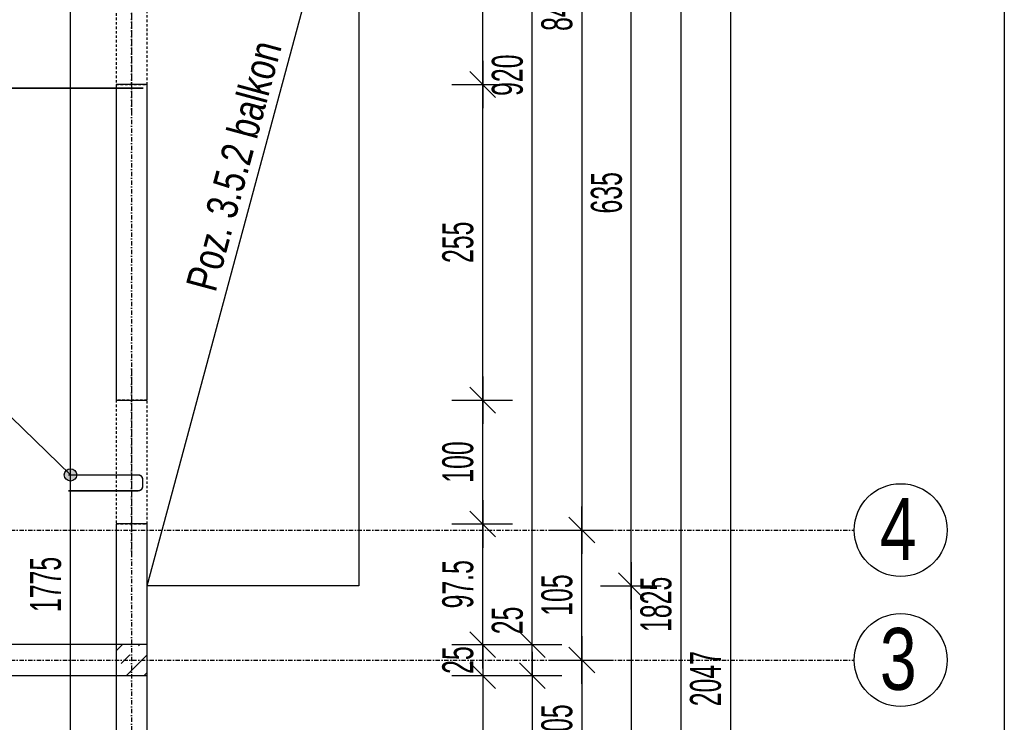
# Model space of a CAD drawing. Header units: millimetres. Extents: x -9646 to 8439, y -19398 to -14733.
# Tile 17 of 49: x -6439 to -5644, y -16849 to -16281. Entities that reach past the tile are written whole.
import ezdxf

# ---------------------------------------------------------------- set-up
doc = ezdxf.new("R2010")
doc.units = ezdxf.units.MM
doc.header["$LTSCALE"] = 10
doc.linetypes.add('MO', pattern=[0.7, 0.35, -0.17, 0.01, -0.17])
doc.linetypes.add('MP', pattern=[0.36, 0.2, -0.16])
doc.layers.add('BA_obw', color=230, linetype='Continuous', plot=False)
for name, color, linetype in [('BA_szr', 1, 'Continuous'), ('BA_txs', 2, 'Continuous'), ('BA_wym', 1, 'Continuous'), ('BD_lpm', 1, 'MP'), ('BD_osm', 1, 'MO'), ('BD_txs', 2, 'Continuous'), ('BD_wic', 1, 'Continuous'), ('BD_wig', 3, 'Continuous'), ('BZ_odn', 1, 'Continuous'), ('BZ_P_wid', 3, 'Continuous')]:
    doc.layers.add(name, color=color, linetype=linetype)
doc.styles.add('BIKTS', font='bikromsw.shx', dxfattribs={"width": 0.8})
doc.styles.add('BIKWYM', font='bikromsw.shx', dxfattribs={"width": 0.6})
doc.dimstyles.new('BA_KR_100_cm', dxfattribs={"dimtxt": 25, "dimasz": 1.666667, "dimexe": 24, "dimexo": 0, "dimgap": 0, "dimtad": 0, "dimdec": 1, "dimrnd": 0.5, "dimzin": 9, "dimdsep": 46, "dimtxsty": 'BIKWYM', "dimblk": 'WYM-KR', "dimcen": 0, "dimdle": 20, "dimclrd": 256, "dimclre": 256, "dimclrt": 2, "dimadec": 0, "dimazin": 0, "dimtfac": 0.033333, "dimtdec": 1, "dimtmove": 0, "dimatfit": 3, "dimldrblk": 'WYM-KR', "dimfxl": 25, "dimfxlon": 1, "dimtvp": 0.8, "dimtolj": 1, "dimarcsym": 0})
doc.dimstyles.new('BZ_KP_100_cm', dxfattribs={"dimtxt": 25, "dimasz": 1.666667, "dimexe": 24, "dimexo": 0, "dimgap": 0, "dimtad": 0, "dimdec": 1, "dimrnd": 0.5, "dimzin": 9, "dimdsep": 46, "dimtxsty": 'BIKWYM', "dimblk": 'WYM-KR', "dimblk1": 'WYM-KP', "dimblk2": 'WYM-KP', "dimsah": 1, "dimcen": 0, "dimdle": 20, "dimclrd": 256, "dimclre": 256, "dimclrt": 7, "dimadec": 0, "dimazin": 0, "dimtfac": 0.033333, "dimtdec": 1, "dimtmove": 0, "dimatfit": 3, "dimldrblk": 'WYM-KP', "dimfxl": 1, "dimtvp": 0.8, "dimtolj": 1, "dimarcsym": 0})
doc.dimstyles.new('BZ_ST_100_cm', dxfattribs={"dimtxt": 25, "dimasz": 1.666667, "dimexe": 24, "dimexo": 0, "dimgap": 0, "dimtad": 0, "dimdec": 1, "dimrnd": 0.5, "dimdsep": 46, "dimtxsty": 'BIKWYM', "dimblk": 'WYM-ST', "dimcen": 0, "dimdle": 20, "dimclrd": 256, "dimclre": 256, "dimclrt": 7, "dimadec": 0, "dimazin": 0, "dimtfac": 0.033333, "dimtdec": 1, "dimtix": 1, "dimtmove": 2, "dimatfit": 3, "dimldrblk": 'WYM-ST', "dimfxl": 25, "dimfxlon": 1, "dimtvp": 0.8, "dimtolj": 1, "dimtzin": 0, "dimarcsym": 0})

# ---------------------------------------------------------------- blocks, each defined once
blk = doc.blocks.new('WYM-KR')
at = {"color": 7, "linetype": 'ByBlock'}
blk.add_line((6.24, 6.24), (-6.24, -6.24), dxfattribs=at)
at = {"linetype": 'ByBlock'}
blk.add_line((11.52, 0), (-11.52, 0), dxfattribs=at)
blk = doc.blocks.new('*D147')
at = {"layer": 'BA_wym', "lineweight": -2}
for p, q in [((-6090.47, -16153.81), (-6041.47, -16153.81)), ((-6065.47, -16332.14), (-6065.47, -16155.48)), ((-6090.47, -16333.81), (-6041.47, -16333.81))]:
    blk.add_line(p, q, dxfattribs=at)
at = {"layer": 'Defpoints', "color": 0}
for p in [(-6336.47, -16153.81), (-6065.47, -16153.81), (-6336.47, -16333.81)]:
    blk.add_point(p, dxfattribs=at)
at = {"layer": 'BA_wym', "lineweight": -2, "xscale": 1.666666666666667, "yscale": 1.666666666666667, "zscale": 1.666666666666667}
for p, rotation in [((-6065.47, -16153.81), 90), ((-6065.47, -16333.81), 270)]:
    blk.add_blockref('WYM-KR', p, dxfattribs=dict(at, rotation=rotation))
at = {"layer": 'BA_wym', "color": 2, "insert": (-6085.47, -16243.81), "char_height": 25, "attachment_point": 5, "rotation": 90, "style": 'BIKWYM'}
blk.add_mtext('\\A1;180', dxfattribs=at)
blk = doc.blocks.new('*D148')
at = {"layer": 'BA_wym', "lineweight": -2}
for p, q in [((-6090.47, -16333.81), (-6041.47, -16333.81)), ((-6065.47, -16587.14), (-6065.47, -16335.48)), ((-6090.47, -16588.81), (-6041.47, -16588.81))]:
    blk.add_line(p, q, dxfattribs=at)
at = {"layer": 'Defpoints', "color": 0}
for p in [(-6336.47, -16333.81), (-6065.47, -16333.81), (-6336.47, -16588.81)]:
    blk.add_point(p, dxfattribs=at)
at = {"layer": 'BA_wym', "lineweight": -2, "xscale": 1.666666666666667, "yscale": 1.666666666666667, "zscale": 1.666666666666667}
for p, rotation in [((-6065.47, -16333.81), 90), ((-6065.47, -16588.81), 270)]:
    blk.add_blockref('WYM-KR', p, dxfattribs=dict(at, rotation=rotation))
at = {"layer": 'BA_wym', "color": 2, "insert": (-6085.47, -16461.31), "char_height": 25, "attachment_point": 5, "rotation": 90, "style": 'BIKWYM'}
blk.add_mtext('\\A1;255', dxfattribs=at)
blk = doc.blocks.new('*D149')
at = {"layer": 'BA_wym', "lineweight": -2}
for p, q in [((-6090.47, -16588.81), (-6041.47, -16588.81)), ((-6065.47, -16687.14), (-6065.47, -16590.48)), ((-6090.47, -16688.81), (-6041.47, -16688.81))]:
    blk.add_line(p, q, dxfattribs=at)
at = {"layer": 'Defpoints', "color": 0}
for p in [(-6336.47, -16588.81), (-6065.47, -16588.81), (-6336.47, -16688.81)]:
    blk.add_point(p, dxfattribs=at)
at = {"layer": 'BA_wym', "lineweight": -2, "xscale": 1.666666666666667, "yscale": 1.666666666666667, "zscale": 1.666666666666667}
for p, rotation in [((-6065.47, -16588.81), 90), ((-6065.47, -16688.81), 270)]:
    blk.add_blockref('WYM-KR', p, dxfattribs=dict(at, rotation=rotation))
at = {"layer": 'BA_wym', "color": 2, "insert": (-6085.47, -16638.81), "char_height": 25, "attachment_point": 5, "rotation": 90, "style": 'BIKWYM'}
blk.add_mtext('\\A1;100', dxfattribs=at)
blk = doc.blocks.new('*D150')
at = {"layer": 'BA_wym', "lineweight": -2}
for p, q in [((-6090.47, -16688.81), (-6041.47, -16688.81)), ((-6065.47, -16784.64), (-6065.47, -16690.48)), ((-6090.47, -16786.31), (-6041.47, -16786.31))]:
    blk.add_line(p, q, dxfattribs=at)
at = {"layer": 'Defpoints', "color": 0}
for p in [(-6336.47, -16688.81), (-6065.47, -16688.81), (-6336.47, -16786.31)]:
    blk.add_point(p, dxfattribs=at)
at = {"layer": 'BA_wym', "lineweight": -2, "xscale": 1.666666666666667, "yscale": 1.666666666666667, "zscale": 1.666666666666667}
for p, rotation in [((-6065.47, -16688.81), 90), ((-6065.47, -16786.31), 270)]:
    blk.add_blockref('WYM-KR', p, dxfattribs=dict(at, rotation=rotation))
at = {"layer": 'BA_wym', "color": 2, "insert": (-6085.47, -16737.56), "char_height": 25, "attachment_point": 5, "rotation": 90, "style": 'BIKWYM'}
blk.add_mtext('\\A1;97.5', dxfattribs=at)
blk = doc.blocks.new('*D151')
at = {"layer": 'BA_wym', "lineweight": -2}
for p, q in [((-6065.47, -16784.64), (-6065.47, -16782.98)), ((-6090.47, -16786.31), (-6041.47, -16786.31)), ((-6065.47, -16786.31), (-6065.47, -16811.31)), ((-6090.47, -16811.31), (-6041.47, -16811.31)), ((-6065.47, -16812.98), (-6065.47, -16814.64))]:
    blk.add_line(p, q, dxfattribs=at)
at = {"layer": 'Defpoints', "color": 0}
for p in [(-6336.47, -16786.31), (-6336.47, -16811.31), (-6065.47, -16811.31)]:
    blk.add_point(p, dxfattribs=at)
at = {"layer": 'BA_wym', "lineweight": -2, "xscale": 1.666666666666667, "yscale": 1.666666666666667, "zscale": 1.666666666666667}
for p, rotation in [((-6065.47, -16786.31), 270), ((-6065.47, -16811.31), 90)]:
    blk.add_blockref('WYM-KR', p, dxfattribs=dict(at, rotation=rotation))
at = {"layer": 'BA_wym', "color": 2, "insert": (-6085.47, -16798.81), "char_height": 25, "attachment_point": 5, "rotation": 90, "style": 'BIKWYM'}
blk.add_mtext('\\A1;25', dxfattribs=at)
blk = doc.blocks.new('*D152')
at = {"layer": 'BA_wym', "lineweight": -2}
for p, q in [((-6090.47, -16811.31), (-6041.47, -16811.31)), ((-6065.47, -16812.98), (-6065.47, -16947.14)), ((-6090.47, -16948.81), (-6041.47, -16948.81))]:
    blk.add_line(p, q, dxfattribs=at)
at = {"layer": 'Defpoints', "color": 0}
for p in [(-6336.47, -16811.31), (-6336.47, -16948.81), (-6065.47, -16948.81)]:
    blk.add_point(p, dxfattribs=at)
at = {"layer": 'BA_wym', "lineweight": -2, "xscale": 1.666666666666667, "yscale": 1.666666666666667, "zscale": 1.666666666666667}
for p, rotation in [((-6065.47, -16811.31), 90), ((-6065.47, -16948.81), 270)]:
    blk.add_blockref('WYM-KR', p, dxfattribs=dict(at, rotation=rotation))
at = {"layer": 'BA_wym', "color": 2, "insert": (-6085.47, -16880.06), "char_height": 25, "attachment_point": 5, "rotation": 90, "style": 'BIKWYM'}
blk.add_mtext('\\A1;137.5', dxfattribs=at)
blk = doc.blocks.new('*D157')
at = {"layer": 'BA_wym', "lineweight": -2}
for p, q in [((-6050.47, -15866.31), (-6001.47, -15866.31)), ((-6025.47, -16784.64), (-6025.47, -15867.98)), ((-6050.47, -16786.31), (-6001.47, -16786.31))]:
    blk.add_line(p, q, dxfattribs=at)
at = {"layer": 'Defpoints', "color": 0}
for p in [(-6336.47, -15866.31), (-6025.47, -15866.31), (-6336.47, -16786.31)]:
    blk.add_point(p, dxfattribs=at)
at = {"layer": 'BA_wym', "lineweight": -2, "xscale": 1.666666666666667, "yscale": 1.666666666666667, "zscale": 1.666666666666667}
for p, rotation in [((-6025.47, -15866.31), 90), ((-6025.47, -16786.31), 270)]:
    blk.add_blockref('WYM-KR', p, dxfattribs=dict(at, rotation=rotation))
at = {"layer": 'BA_wym', "color": 2, "insert": (-6045.47, -16326.31), "char_height": 25, "attachment_point": 5, "rotation": 90, "style": 'BIKWYM'}
blk.add_mtext('\\A1;920', dxfattribs=at)
blk = doc.blocks.new('*D158')
at = {"layer": 'BA_wym', "lineweight": -2}
for p, q in [((-6025.47, -16784.64), (-6025.47, -16750.6)), ((-6050.47, -16786.31), (-6001.47, -16786.31)), ((-6025.47, -16811.31), (-6025.47, -16786.31)), ((-6050.47, -16811.31), (-6001.47, -16811.31)), ((-6025.47, -16812.98), (-6025.47, -16814.64))]:
    blk.add_line(p, q, dxfattribs=at)
at = {"layer": 'Defpoints', "color": 0}
for p in [(-6336.47, -16786.31), (-6025.47, -16786.31), (-6336.47, -16811.31)]:
    blk.add_point(p, dxfattribs=at)
at = {"layer": 'BA_wym', "lineweight": -2, "xscale": 1.666666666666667, "yscale": 1.666666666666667, "zscale": 1.666666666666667}
for p, rotation in [((-6025.47, -16786.31), 270), ((-6025.47, -16811.31), 90)]:
    blk.add_blockref('WYM-KR', p, dxfattribs=dict(at, rotation=rotation))
at = {"layer": 'BA_wym', "color": 2, "insert": (-6045.47, -16766.79), "char_height": 25, "attachment_point": 5, "rotation": 90, "style": 'BIKWYM'}
blk.add_mtext('\\A1;25', dxfattribs=at)
blk = doc.blocks.new('*D159')
at = {"layer": 'BA_wym', "lineweight": -2}
for p, q in [((-6050.47, -16811.31), (-6001.47, -16811.31)), ((-6025.47, -16812.98), (-6025.47, -17639.64)), ((-6050.47, -17641.31), (-6001.47, -17641.31))]:
    blk.add_line(p, q, dxfattribs=at)
at = {"layer": 'Defpoints', "color": 0}
for p in [(-6336.47, -16811.31), (-6361.47, -17641.31), (-6025.47, -17641.31)]:
    blk.add_point(p, dxfattribs=at)
at = {"layer": 'BA_wym', "lineweight": -2, "xscale": 1.666666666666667, "yscale": 1.666666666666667, "zscale": 1.666666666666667}
for p, rotation in [((-6025.47, -16811.31), 90), ((-6025.47, -17641.31), 270)]:
    blk.add_blockref('WYM-KR', p, dxfattribs=dict(at, rotation=rotation))
at = {"layer": 'BA_wym', "color": 2, "insert": (-6045.47, -17226.31), "char_height": 25, "attachment_point": 5, "rotation": 90, "style": 'BIKWYM'}
blk.add_mtext('\\A1;830', dxfattribs=at)
blk = doc.blocks.new('*D163')
at = {"layer": 'BA_wym', "lineweight": -2}
for p, q in [((-6010.47, -15853.81), (-5961.47, -15853.81)), ((-5985.47, -15855.48), (-5985.47, -16692.14)), ((-6010.47, -16693.81), (-5961.47, -16693.81))]:
    blk.add_line(p, q, dxfattribs=at)
at = {"layer": 'Defpoints', "color": 0}
for p in [(-6336.47, -15853.81), (-6336.47, -16693.81), (-5985.47, -16693.81)]:
    blk.add_point(p, dxfattribs=at)
at = {"layer": 'BA_wym', "lineweight": -2, "xscale": 1.666666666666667, "yscale": 1.666666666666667, "zscale": 1.666666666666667}
for p, rotation in [((-5985.47, -15853.81), 90), ((-5985.47, -16693.81), 270)]:
    blk.add_blockref('WYM-KR', p, dxfattribs=dict(at, rotation=rotation))
at = {"layer": 'BA_wym', "color": 2, "insert": (-6005.47, -16273.81), "char_height": 25, "attachment_point": 5, "rotation": 90, "style": 'BIKWYM'}
blk.add_mtext('\\A1;840', dxfattribs=at)
blk = doc.blocks.new('*D164')
at = {"layer": 'BA_wym', "lineweight": -2}
for p, q in [((-6010.47, -16693.81), (-5961.47, -16693.81)), ((-5985.47, -16797.14), (-5985.47, -16695.48)), ((-6010.47, -16798.81), (-5961.47, -16798.81))]:
    blk.add_line(p, q, dxfattribs=at)
at = {"layer": 'Defpoints', "color": 0}
for p in [(-6336.47, -16693.81), (-5985.47, -16693.81), (-6336.47, -16798.81)]:
    blk.add_point(p, dxfattribs=at)
at = {"layer": 'BA_wym', "lineweight": -2, "xscale": 1.666666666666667, "yscale": 1.666666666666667, "zscale": 1.666666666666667}
for p, rotation in [((-5985.47, -16693.81), 90), ((-5985.47, -16798.81), 270)]:
    blk.add_blockref('WYM-KR', p, dxfattribs=dict(at, rotation=rotation))
at = {"layer": 'BA_wym', "color": 2, "insert": (-6005.47, -16746.31), "char_height": 25, "attachment_point": 5, "rotation": 90, "style": 'BIKWYM'}
blk.add_mtext('\\A1;105', dxfattribs=at)
blk = doc.blocks.new('*D165')
at = {"layer": 'BA_wym', "lineweight": -2}
for p, q in [((-6010.47, -16798.81), (-5961.47, -16798.81)), ((-5985.47, -16800.48), (-5985.47, -16902.14)), ((-6010.47, -16903.81), (-5961.47, -16903.81))]:
    blk.add_line(p, q, dxfattribs=at)
at = {"layer": 'Defpoints', "color": 0}
for p in [(-6336.47, -16798.81), (-6336.47, -16903.81), (-5985.47, -16903.81)]:
    blk.add_point(p, dxfattribs=at)
at = {"layer": 'BA_wym', "lineweight": -2, "xscale": 1.666666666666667, "yscale": 1.666666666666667, "zscale": 1.666666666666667}
for p, rotation in [((-5985.47, -16798.81), 90), ((-5985.47, -16903.81), 270)]:
    blk.add_blockref('WYM-KR', p, dxfattribs=dict(at, rotation=rotation))
at = {"layer": 'BA_wym', "color": 2, "insert": (-6005.47, -16851.31), "char_height": 25, "attachment_point": 5, "rotation": 90, "style": 'BIKWYM'}
blk.add_mtext('\\A1;105', dxfattribs=at)
blk = doc.blocks.new('*D169')
at = {"layer": 'BA_wym', "lineweight": -2}
for p, q in [((-5930.47, -15841.31), (-5881.47, -15841.31)), ((-5905.47, -15842.98), (-5905.47, -17664.64)), ((-5930.47, -17666.31), (-5881.47, -17666.31))]:
    blk.add_line(p, q, dxfattribs=at)
at = {"layer": 'Defpoints', "color": 0}
for p in [(-6336.47, -15841.31), (-6361.47, -17666.31), (-5905.47, -17666.31)]:
    blk.add_point(p, dxfattribs=at)
at = {"layer": 'BA_wym', "lineweight": -2, "xscale": 1.666666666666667, "yscale": 1.666666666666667, "zscale": 1.666666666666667}
for p, rotation in [((-5905.47, -15841.31), 90), ((-5905.47, -17666.31), 270)]:
    blk.add_blockref('WYM-KR', p, dxfattribs=dict(at, rotation=rotation))
at = {"layer": 'BA_wym', "color": 2, "insert": (-5925.47, -16753.81), "char_height": 25, "attachment_point": 5, "rotation": 90, "style": 'BIKWYM'}
blk.add_mtext('\\A1;1825', dxfattribs=at)
blk = doc.blocks.new('*D171')
at = {"layer": 'BA_wym', "lineweight": -2}
for p, q in [((-5890.47, -15790.31), (-5841.47, -15790.31)), ((-5865.47, -15791.98), (-5865.47, -17835.64)), ((-5890.47, -17837.31), (-5841.47, -17837.31))]:
    blk.add_line(p, q, dxfattribs=at)
at = {"layer": 'Defpoints', "color": 0}
for p in [(-7026.47, -15790.31), (-6336.47, -17837.31), (-5865.47, -17837.31)]:
    blk.add_point(p, dxfattribs=at)
at = {"layer": 'BA_wym', "lineweight": -2, "xscale": 1.666666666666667, "yscale": 1.666666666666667, "zscale": 1.666666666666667}
for p, rotation in [((-5865.47, -15790.31), 90), ((-5865.47, -17837.31), 270)]:
    blk.add_blockref('WYM-KR', p, dxfattribs=dict(at, rotation=rotation))
at = {"layer": 'BA_wym', "color": 2, "insert": (-5885.47, -16813.81), "char_height": 25, "attachment_point": 5, "rotation": 90, "style": 'BIKWYM'}
blk.add_mtext('\\A1;2047', dxfattribs=at)
blk = doc.blocks.new('*D178')
at = {"layer": 'BA_wym', "lineweight": -2}
for p, q in [((-5970.47, -16103.81), (-5921.47, -16103.81)), ((-5945.47, -16737.14), (-5945.47, -16105.48)), ((-5970.47, -16738.81), (-5921.47, -16738.81))]:
    blk.add_line(p, q, dxfattribs=at)
at = {"layer": 'Defpoints', "color": 0}
for p in [(-5985.47, -16103.81), (-5945.47, -16103.81), (-5985.47, -16738.81)]:
    blk.add_point(p, dxfattribs=at)
at = {"layer": 'BA_wym', "lineweight": -2, "xscale": 1.666666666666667, "yscale": 1.666666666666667, "zscale": 1.666666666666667}
for p, rotation in [((-5945.47, -16103.81), 90), ((-5945.47, -16738.81), 270)]:
    blk.add_blockref('WYM-KR', p, dxfattribs=dict(at, rotation=rotation))
at = {"layer": 'BA_wym', "color": 2, "insert": (-5965.47, -16421.31), "char_height": 25, "attachment_point": 5, "rotation": 90, "style": 'BIKWYM'}
blk.add_mtext('\\A1;635', dxfattribs=at)
blk = doc.blocks.new('*D179')
at = {"layer": 'BA_wym', "lineweight": -2}
for p, q in [((-5970.47, -16738.81), (-5921.47, -16738.81)), ((-5945.47, -16740.48), (-5945.47, -17835.64)), ((-5970.47, -17837.31), (-5921.47, -17837.31))]:
    blk.add_line(p, q, dxfattribs=at)
at = {"layer": 'Defpoints', "color": 0}
for p in [(-5985.47, -16738.81), (-5985.47, -17837.31), (-5945.47, -17837.31)]:
    blk.add_point(p, dxfattribs=at)
at = {"layer": 'BA_wym', "lineweight": -2, "xscale": 1.666666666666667, "yscale": 1.666666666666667, "zscale": 1.666666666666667}
for p, rotation in [((-5945.47, -16738.81), 90), ((-5945.47, -17837.31), 270)]:
    blk.add_blockref('WYM-KR', p, dxfattribs=dict(at, rotation=rotation))
at = {"layer": 'BA_wym', "color": 2, "insert": (-5965.47, -17288.06), "char_height": 25, "attachment_point": 5, "rotation": 90, "style": 'BIKWYM'}
blk.add_mtext('\\A1;1098.5', dxfattribs=at)
blk = doc.blocks.new('*D180')
at = {"layer": 'BA_wym', "lineweight": -2}
for p, q in [((-6336.47, -18162.76), (-6336.47, -18226.76)), ((-6165.47, -18162.76), (-6165.47, -18226.76)), ((-6334.8, -18202.76), (-6167.13, -18202.76))]:
    blk.add_line(p, q, dxfattribs=at)
at = {"layer": 'Defpoints', "color": 0}
for p in [(-6165.47, -16738.81), (-6336.47, -17837.31), (-6165.47, -18202.76)]:
    blk.add_point(p, dxfattribs=at)
at = {"layer": 'BA_wym', "lineweight": -2, "xscale": 1.666666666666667, "yscale": 1.666666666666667, "zscale": 1.666666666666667, "rotation": 180}
blk.add_blockref('WYM-KR', (-6336.47, -18202.76), dxfattribs=at)
at = {"layer": 'BA_wym', "lineweight": -2, "xscale": 1.666666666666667, "yscale": 1.666666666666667, "zscale": 1.666666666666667}
blk.add_blockref('WYM-KR', (-6165.47, -18202.76), dxfattribs=at)
at = {"layer": 'BA_wym', "color": 2, "insert": (-6250.97, -18182.76), "char_height": 25, "attachment_point": 5, "style": 'BIKWYM'}
blk.add_mtext('\\A1;171', dxfattribs=at)
blk = doc.blocks.new('*D182')
at = {"layer": 'BA_wym', "lineweight": -2}
for p, q in [((-9112.47, -18202.76), (-9112.47, -18266.76)), ((-6165.47, -18202.76), (-6165.47, -18266.76)), ((-9110.8, -18242.76), (-6167.13, -18242.76))]:
    blk.add_line(p, q, dxfattribs=at)
at = {"layer": 'Defpoints', "color": 0}
for p in [(-9112.47, -16738.81), (-6165.47, -16738.81), (-6165.47, -18242.76)]:
    blk.add_point(p, dxfattribs=at)
at = {"layer": 'BA_wym', "lineweight": -2, "xscale": 1.666666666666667, "yscale": 1.666666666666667, "zscale": 1.666666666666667, "rotation": 180}
blk.add_blockref('WYM-KR', (-9112.47, -18242.76), dxfattribs=at)
at = {"layer": 'BA_wym', "lineweight": -2, "xscale": 1.666666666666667, "yscale": 1.666666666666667, "zscale": 1.666666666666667}
blk.add_blockref('WYM-KR', (-6165.47, -18242.76), dxfattribs=at)
at = {"layer": 'BA_wym', "color": 2, "insert": (-7638.97, -18222.76), "char_height": 25, "attachment_point": 5, "style": 'BIKWYM'}
blk.add_mtext('\\A1;2947', dxfattribs=at)
blk = doc.blocks.new('WYM-ST')
blk.add_hatch(color=256).paths.add_polyline_path([(-13, 2.88), (0, 0), (-13, -2.88)])
blk.add_lwpolyline([(0, 0), (-13, 2.88), (-13, -2.88), (0, 0)])
blk = doc.blocks.new('*D360')
at = {"layer": 'BA_wym', "lineweight": -2}
for p, q in [((-6373.3, -15866.31), (-6422.3, -15866.31)), ((-6398.3, -17639.64), (-6398.3, -15867.98)), ((-6373.3, -17641.31), (-6422.3, -17641.31))]:
    blk.add_line(p, q, dxfattribs=at)
at = {"layer": 'Defpoints', "color": 0}
for p in [(-6398.3, -15866.31), (-6361.47, -15866.31), (-6361.47, -17641.31)]:
    blk.add_point(p, dxfattribs=at)
at = {"layer": 'BA_wym', "lineweight": -2, "xscale": 1.666666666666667, "yscale": 1.666666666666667, "zscale": 1.666666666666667}
for p, rotation in [((-6398.3, -15866.31), 90), ((-6398.3, -17641.31), 270)]:
    blk.add_blockref('WYM-ST', p, dxfattribs=dict(at, rotation=rotation))
at = {"layer": 'BA_wym', "color": 7, "insert": (-6418.3, -16737.72), "char_height": 25, "attachment_point": 5, "rotation": 90, "style": 'BIKWYM'}
blk.add_mtext('\\A1;1775', dxfattribs=at)
blk = doc.blocks.new('WYM-KP')
blk.add_hatch(color=256).paths.add_polyline_path([(3, 0, 1), (-3, 0, 1)])
blk.add_circle((0, 0), 3)

msp = doc.modelspace()

# ---------------------------------------------------------------- hatches: boundary and pattern name
at = {"layer": 'BA_szr'}
h = msp.add_hatch(dxfattribs=at)
h.set_pattern_fill('BIK_ZELBET', color=256, scale=100, angle=45, pattern_type=2)
h.set_pattern_definition([(45, (-17975.245, -17855.161), (-14.142136, 14.142136), []), (45, (-17982.316, -17848.09), (-14.142136, 14.142136), [10, -10])])
h.paths.add_polyline_path([(-6361.47, -16811.31), (-6336.47, -16811.31), (-6336.47, -16786.31), (-6361.47, -16786.31)])

# ---------------------------------------------------------------- linework, layer by layer
at = {"layer": 'BA_obw'}
msp.add_lwpolyline([(-9645.8, -14967.61), (-5644.3, -14967.61), (-5644.3, -18968.95), (-9645.8, -18968.95)], close=True, dxfattribs=at)
at = {"layer": 'BD_lpm'}
for points in [[(-6361.47, -16333.81), (-6336.47, -16333.81), (-6336.47, -16153.81), (-6361.47, -16153.81)], [(-6361.47, -16688.81), (-6336.47, -16688.81), (-6336.47, -16588.81), (-6361.47, -16588.81)]]:
    msp.add_lwpolyline(points, close=True, dxfattribs=at)
at = {"layer": 'BD_osm', "color": 5}
for p, q in [((-6348.97, -16128.81), (-6348.97, -16358.81)), ((-6348.97, -16563.81), (-6348.97, -16713.81))]:
    msp.add_line(p, q, dxfattribs=at)
at = {"layer": 'BD_osm'}
for points in [[(-6348.97, -15270.3), (-6348.97, -18342.76)], [(-9512.47, -16693.81), (-5765.47, -16693.81)], [(-9512.47, -16798.81), (-5765.47, -16798.81)]]:
    msp.add_lwpolyline(points, dxfattribs=at)
at = {"layer": 'BD_wic'}
for points in [[(-6336.47, -16103.81), (-6165.47, -16103.81), (-6165.47, -16738.81), (-6336.47, -16738.81)], [(-6336.47, -16738.81), (-6165.47, -16103.81)]]:
    msp.add_lwpolyline(points, dxfattribs=at)
for centre in [(-5727.97, -16693.81), (-5727.97, -16798.81)]:
    msp.add_circle(centre, 37.5, dxfattribs=at)
at = {"layer": 'BD_wig'}
for points in [[(-6361.47, -16588.81), (-6336.47, -16588.81), (-6336.47, -16333.81), (-6361.47, -16333.81)], [(-6361.47, -16811.31), (-6336.47, -16811.31), (-6336.47, -16786.31), (-6361.47, -16786.31)]]:
    msp.add_lwpolyline(points, close=True, dxfattribs=at)
msp.add_lwpolyline([(-6361.47, -16948.81), (-6336.47, -16948.81), (-6336.47, -16688.81), (-6361.47, -16688.81), (-6361.47, -16786.31), (-6876.47, -16786.31), (-6876.47, -16681.31), (-6912.47, -16681.31), (-6912.47, -16706.31), (-6901.47, -16706.31), (-6901.47, -16891.31), (-6912.47, -16891.31), (-6912.47, -16916.31), (-6876.47, -16916.31), (-6876.47, -16811.31), (-6361.47, -16811.31), (-6361.47, -16948.81)], dxfattribs=at)
at = {"layer": 'BZ_P_wid', "const_width": 1.2}
msp.add_lwpolyline([(-6339.47, -16336.84), (-6729.47, -16336.84)], dxfattribs=at)
msp.add_lwpolyline([(-6400.07, -16662.03), (-6343.67, -16662.03, 0.414214), (-6340.07, -16658.43), (-6340.07, -16652.83, 0.414214), (-6343.67, -16649.23), (-6400.07, -16649.23)], format="xyb", dxfattribs=at)

# ---------------------------------------------------------------- texts
at = {"layer": 'BA_txs', "style": 'BIKTS', "width": 0.8}
msp.add_text('Poz. 3.5.2 balkon', height=25, rotation=74.92827, dxfattribs=at).set_placement((-6281.29, -16502.46))
at = {"layer": 'BD_txs', "style": 'BIKTS', "width": 0.8}
for s, p in [('4', (-5744.78, -16717.87)), ('3', (-5744.78, -16822.87))]:
    msp.add_text(s, height=50, dxfattribs=at).set_placement(p)

# ---------------------------------------------------------------- dimensions: what is measured, and where the dimension line sits
at = {"layer": 'BA_wym'}
for base, p1, p2, picture, middle in [((-5865.47, -17837.31), (-7026.47, -15790.31), (-6336.47, -17837.31), '*D171', (-5885.47, -16813.81)), ((-5905.47, -17666.31), (-6336.47, -15841.31), (-6361.47, -17666.31), '*D169', (-5925.47, -16753.81)), ((-5985.47, -16693.81), (-6336.47, -15853.81), (-6336.47, -16693.81), '*D163', (-6005.47, -16273.81)), ((-6025.47, -15866.31), (-6336.47, -16786.31), (-6336.47, -15866.31), '*D157', (-6045.47, -16326.31)), ((-5945.47, -16103.81), (-5985.47, -16738.81), (-5985.47, -16103.81), '*D178', (-5965.47, -16421.31)), ((-6065.47, -16153.81), (-6336.47, -16333.81), (-6336.47, -16153.81), '*D147', (-6085.47, -16243.81)), ((-6065.47, -16333.81), (-6336.47, -16588.81), (-6336.47, -16333.81), '*D148', (-6085.47, -16461.31)), ((-6065.47, -16588.81), (-6336.47, -16688.81), (-6336.47, -16588.81), '*D149', (-6085.47, -16638.81)), ((-6065.47, -16688.81), (-6336.47, -16786.31), (-6336.47, -16688.81), '*D150', (-6085.47, -16737.56)), ((-5985.47, -16693.81), (-6336.47, -16798.81), (-6336.47, -16693.81), '*D164', (-6005.47, -16746.31)), ((-5945.47, -17837.31), (-5985.47, -16738.81), (-5985.47, -17837.31), '*D179', (-5965.47, -17288.06)), ((-6025.47, -16786.31), (-6336.47, -16811.31), (-6336.47, -16786.31), '*D158', (-6045.47, -16766.79)), ((-5985.47, -16903.81), (-6336.47, -16798.81), (-6336.47, -16903.81), '*D165', (-6005.47, -16851.31)), ((-6025.47, -17641.31), (-6336.47, -16811.31), (-6361.47, -17641.31), '*D159', (-6045.47, -17226.31)), ((-6065.47, -16948.81), (-6336.47, -16811.31), (-6336.47, -16948.81), '*D152', (-6085.47, -16880.06))]:
    dim = msp.add_linear_dim(base=base, p1=p1, p2=p2, angle=90, dimstyle='BA_KR_100_cm', override={"dimatfit": 1}, dxfattribs=at)
    dim.commit()
    dim.dimension.update_dxf_attribs({"geometry": picture, "text_midpoint": middle})
for base, p1, p2, dimstyle, override, picture, middle in [((-6398.3, -15866.31), (-6361.47, -17641.31), (-6361.47, -15866.31), 'BZ_ST_100_cm', {"dimrnd": 1, "dimblk": 'WYM-ST'}, '*D360', (-6418.3, -16737.72)), ((-6065.47, -16811.31), (-6336.47, -16786.31), (-6336.47, -16811.31), 'BA_KR_100_cm', {"dimatfit": 1}, '*D151', (-6065.47, -16798.81))]:
    dim = msp.add_linear_dim(base=base, p1=p1, p2=p2, angle=90, dimstyle=dimstyle, override=override, dxfattribs=at)
    dim.commit()
    dim.dimension.update_dxf_attribs({"geometry": picture, "text_midpoint": middle, "dimtype": 160})
for base, p1, picture, middle in [((-6165.47, -18242.76), (-9112.47, -16738.81), '*D182', (-7638.97, -18222.76)), ((-6165.47, -18202.76), (-6336.47, -17837.31), '*D180', (-6250.97, -18182.76))]:
    dim = msp.add_linear_dim(base=base, p1=p1, p2=(-6165.47, -16738.81), dimstyle='BA_KR_100_cm', override={"dimatfit": 1, "dimfxl": 40}, dxfattribs=at)
    dim.commit()
    dim.dimension.update_dxf_attribs({"geometry": picture, "text_midpoint": middle})

# ---------------------------------------------------------------- leaders
at = {"layer": 'BZ_odn'}
msp.add_leader([(-6398.3, -16649.23), (-6455.92, -16593.43), (-6611.16, -16593.43)], dimstyle='BZ_KP_100_cm', dxfattribs=at)

doc.saveas('drawing.dxf')
